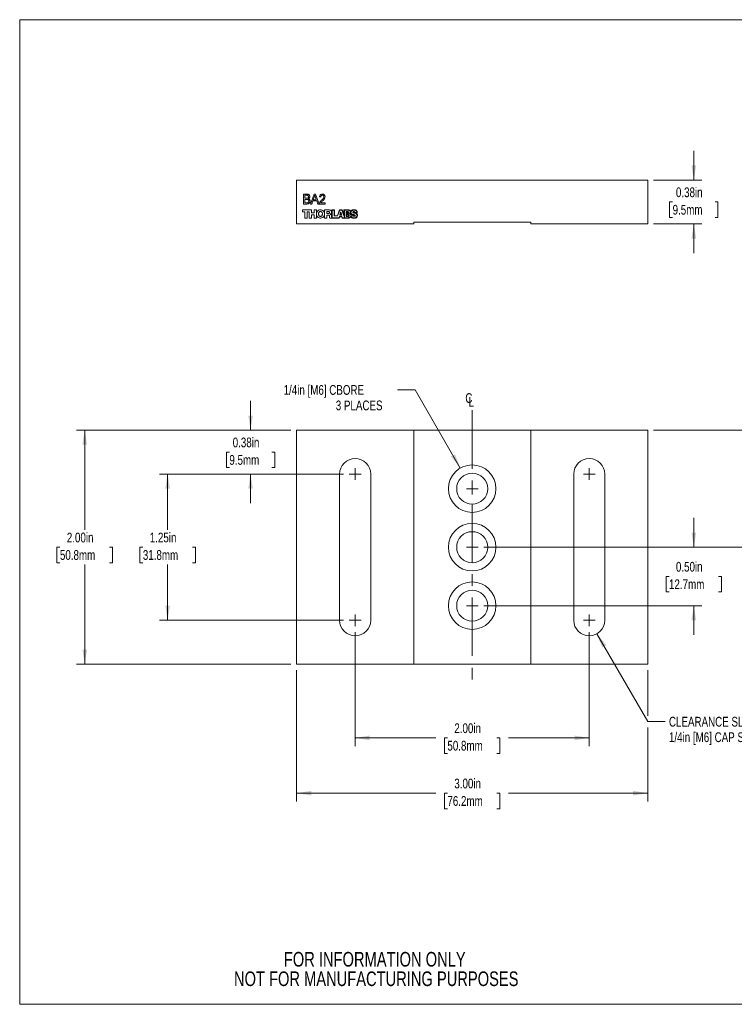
# Model space of a CAD drawing. Header units: inches. Extents: x 0.1 to 10.9, y 0 to 8.5.
# Tile 1 of 6: x 0.1 to 6.2, y 0 to 8.5. Entities that reach past the tile are written whole.
import ezdxf

# ---------------------------------------------------------------- set-up
doc = ezdxf.new("R2010")
doc.units = ezdxf.units.IN
doc.header["$MEASUREMENT"] = 0
doc.linetypes.add('CENTERX2', pattern=[0.8, 0.5, -0.1, 0.1, -0.1])
doc.styles.add('SLDTEXTSTYLE0', font='TXT', dxfattribs={"width": 0.75})
doc.dimstyles.new('SLDDIMSTYLE0', dxfattribs={"dimtxt": 0.083333, "dimasz": 0.125, "dimexe": 0, "dimexo": 0.0625, "dimgap": 0.020833, "dimtad": 0, "dimtih": 1, "dimtoh": 1, "dimrnd": 1e-09, "dimzin": 12, "dimdsep": 46, "dimtxsty": 'SLDTEXTSTYLE0', "dimsah": 1, "dimcen": 0.09, "dimadec": 0, "dimazin": 3, "dimtfac": 1, "dimtofl": 0, "dimtmove": 0, "dimatfit": 3, "dimfxl": 1, "dimfrac": 2, "dimtolj": 1, "dimtzin": 12, "dimarcsym": 0})
doc.dimstyles.new('SLDDIMSTYLE1', dxfattribs={"dimtxt": 0.083333, "dimasz": 0.125, "dimexe": 0, "dimexo": 0.0625, "dimgap": 0.020833, "dimtad": 0, "dimtih": 1, "dimtoh": 1, "dimrnd": 1e-09, "dimzin": 4, "dimdsep": 46, "dimtxsty": 'SLDTEXTSTYLE0', "dimsah": 1, "dimcen": 0.09, "dimadec": 0, "dimazin": 1, "dimtfac": 1, "dimtofl": 0, "dimtmove": 0, "dimatfit": 3, "dimfxl": 1, "dimfrac": 2, "dimtolj": 1, "dimtzin": 12, "dimarcsym": 0})
doc.dimstyles.new('SLDDIMSTYLE2', dxfattribs={"dimtxt": 0.083333, "dimasz": 0.125, "dimexe": 0, "dimexo": 0.0625, "dimgap": 0.020833, "dimtad": 0, "dimtih": 1, "dimtoh": 1, "dimrnd": 1e-09, "dimdsep": 46, "dimtxsty": 'SLDTEXTSTYLE0', "dimsah": 1, "dimcen": 0.09, "dimadec": 0, "dimazin": 2, "dimtfac": 1, "dimtmove": 0, "dimatfit": 0, "dimfxl": 1, "dimfrac": 2, "dimtolj": 1, "dimtzin": 12, "dimarcsym": 0})
doc.dimstyles.new('SLDDIMSTYLE3', dxfattribs={"dimtxt": 0.083333, "dimasz": 0.125, "dimexe": 0, "dimexo": 0.0625, "dimgap": 0.020833, "dimtad": 0, "dimtih": 1, "dimtoh": 1, "dimrnd": 1e-09, "dimzin": 0, "dimdsep": 46, "dimtxsty": 'SLDTEXTSTYLE0', "dimsah": 1, "dimcen": 0.09, "dimadec": 0, "dimazin": 0, "dimtfac": 1, "dimtmove": 0, "dimatfit": 0, "dimfxl": 1, "dimfrac": 2, "dimtolj": 1, "dimtzin": 12, "dimarcsym": 0})
doc.dimstyles.new('SLDDIMSTYLE4', dxfattribs={"dimtxt": 0.083333, "dimasz": 0.125, "dimexe": 0, "dimexo": 0.0625, "dimgap": 0.020833, "dimtad": 0, "dimtih": 1, "dimtoh": 1, "dimrnd": 1e-09, "dimzin": 12, "dimdsep": 46, "dimtxsty": 'SLDTEXTSTYLE0', "dimsah": 1, "dimcen": 0, "dimadec": 0, "dimazin": 3, "dimtfac": 1, "dimtofl": 0, "dimtmove": 0, "dimatfit": 3, "dimfxl": 1, "dimfrac": 2, "dimtolj": 1, "dimtzin": 12, "dimarcsym": 0})
doc.dimstyles.new('SLDDIMSTYLE5', dxfattribs={"dimtxt": 0.083333, "dimasz": 0.125, "dimexe": 0, "dimexo": 0.0625, "dimgap": 0.020833, "dimtad": 0, "dimtih": 1, "dimtoh": 1, "dimrnd": 1e-09, "dimzin": 12, "dimdsep": 46, "dimtxsty": 'SLDTEXTSTYLE0', "dimsah": 1, "dimcen": 0, "dimadec": 0, "dimazin": 3, "dimtfac": 1, "dimtofl": 0, "dimtmove": 0, "dimatfit": 3, "dimfxl": 1, "dimfrac": 2, "dimtolj": 1, "dimtzin": 12, "dimarcsym": 0})

# ---------------------------------------------------------------- blocks, each defined once
blk = doc.blocks.new('_D')
at = {"color": 7, "linetype": 'Continuous', "lineweight": 0}
for p, q in [((2.8287, 4.5674), (1.2563, 4.5674)), ((1.3263, 4.5674), (1.3263, 4.0917)), ((1.1144, 3.9424), (1.0891, 3.9424)), ((1.0891, 3.9424), (1.0891, 3.81)), ((1.5382, 3.9424), (1.5636, 3.9424)), ((1.5636, 3.9424), (1.5636, 3.81)), ((1.0891, 3.81), (1.1144, 3.81)), ((1.3263, 3.3174), (1.3263, 3.7931)), ((1.5636, 3.81), (1.5382, 3.81)), ((2.8287, 3.3174), (1.2563, 3.3174))]:
    blk.add_line(p, q, dxfattribs=at)
at = {"color": 7, "linetype": 'Continuous', "lineweight": 18}
for points in [[(1.3263, 4.5674), (1.3063, 4.4424), (1.3463, 4.4424)], [(1.3263, 3.3174), (1.3463, 3.4424), (1.3063, 3.4424)]]:
    blk.add_solid(points, dxfattribs=at)
at = {"color": 7, "linetype": 'Continuous', "lineweight": 18, "char_height": 0.08333, "attachment_point": 1, "style": 'SLDTEXTSTYLE0'}
for s, insert in [('1.25in', (1.1736, 4.0667)), ('31.8mm', (1.1144, 3.9174))]:
    blk.add_mtext(s, dxfattribs=dict(at, insert=insert))
blk = doc.blocks.new('_D_1')
at = {"color": 7, "linetype": 'Continuous', "lineweight": 0}
for p, q in [((2.3787, 4.9424), (0.5477, 4.9424)), ((0.6177, 4.9424), (0.6177, 4.0917)), ((0.4058, 3.9424), (0.3804, 3.9424)), ((0.3804, 3.9424), (0.3804, 3.81)), ((0.8295, 3.9424), (0.8549, 3.9424)), ((0.8549, 3.9424), (0.8549, 3.81)), ((0.3804, 3.81), (0.4058, 3.81)), ((0.6177, 2.9424), (0.6177, 3.7931)), ((0.8549, 3.81), (0.8295, 3.81)), ((2.3787, 2.9424), (0.5477, 2.9424))]:
    blk.add_line(p, q, dxfattribs=at)
at = {"color": 7, "linetype": 'Continuous', "lineweight": 18}
for points in [[(0.6177, 4.9424), (0.5977, 4.8174), (0.6377, 4.8174)], [(0.6177, 2.9424), (0.6377, 3.0674), (0.5977, 3.0674)]]:
    blk.add_solid(points, dxfattribs=at)
at = {"color": 7, "linetype": 'Continuous', "lineweight": 18, "char_height": 0.08333, "attachment_point": 1, "style": 'SLDTEXTSTYLE0'}
for s, insert in [('2.00in', (0.465, 4.0667)), ('50.8mm', (0.4058, 3.9174))]:
    blk.add_mtext(s, dxfattribs=dict(at, insert=insert))
blk = doc.blocks.new('_D_2')
at = {"color": 7, "linetype": 'Continuous', "lineweight": 0}
for p, q in [((2.035, 4.9424), (2.035, 5.1924)), ((2.3787, 4.9424), (1.965, 4.9424)), ((1.8539, 4.7549), (1.8285, 4.7549)), ((1.8285, 4.7549), (1.8285, 4.6225)), ((2.2161, 4.7549), (2.2414, 4.7549)), ((2.2414, 4.7549), (2.2414, 4.6225)), ((1.8285, 4.6225), (1.8539, 4.6225)), ((2.8287, 4.5674), (1.965, 4.5674)), ((2.035, 4.5674), (2.035, 4.3174)), ((2.2414, 4.6225), (2.2161, 4.6225))]:
    blk.add_line(p, q, dxfattribs=at)
at = {"color": 7, "linetype": 'Continuous', "lineweight": 18}
for points in [[(2.035, 4.9424), (2.055, 5.0674), (2.015, 5.0674)], [(2.035, 4.5674), (2.015, 4.4424), (2.055, 4.4424)]]:
    blk.add_solid(points, dxfattribs=at)
at = {"color": 7, "linetype": 'Continuous', "lineweight": 18, "char_height": 0.08333, "attachment_point": 1, "style": 'SLDTEXTSTYLE0'}
for s, insert in [('0.38in', (1.8823, 4.8792)), ('9.5mm', (1.8539, 4.7299))]:
    blk.add_mtext(s, dxfattribs=dict(at, insert=insert))
blk = doc.blocks.new('_D_3')
at = {"color": 7, "linetype": 'Continuous', "lineweight": 0}
for p, q in [((5.4787, 4.9424), (6.601, 4.9424)), ((6.531, 4.9424), (6.531, 4.6069)), ((6.3192, 4.4576), (6.2938, 4.4576)), ((6.2938, 4.4576), (6.2938, 4.3252)), ((6.7429, 4.4576), (6.7683, 4.4576)), ((6.7683, 4.4576), (6.7683, 4.3252)), ((6.2938, 4.3252), (6.3192, 4.3252)), ((6.531, 3.9424), (6.531, 4.3083)), ((6.7683, 4.3252), (6.7429, 4.3252)), ((4.0287, 3.9424), (6.601, 3.9424))]:
    blk.add_line(p, q, dxfattribs=at)
at = {"color": 7, "linetype": 'Continuous', "lineweight": 18}
for points in [[(6.531, 4.9424), (6.511, 4.8174), (6.551, 4.8174)], [(6.531, 3.9424), (6.551, 4.0674), (6.511, 4.0674)]]:
    blk.add_solid(points, dxfattribs=at)
at = {"color": 7, "linetype": 'Continuous', "lineweight": 18, "char_height": 0.08333, "attachment_point": 1, "style": 'SLDTEXTSTYLE0'}
for s, insert in [('1.00in', (6.3783, 4.5819)), ('25.4mm', (6.3192, 4.4326))]:
    blk.add_mtext(s, dxfattribs=dict(at, insert=insert))
blk = doc.blocks.new('_D_4')
at = {"color": 7, "linetype": 'Continuous', "lineweight": 0}
for p, q in [((5.8224, 3.9424), (5.8224, 4.1924)), ((4.0287, 3.9424), (5.8924, 3.9424)), ((5.6105, 3.6924), (5.5852, 3.6924)), ((5.5852, 3.6924), (5.5852, 3.56)), ((6.0343, 3.6924), (6.0596, 3.6924)), ((6.0596, 3.6924), (6.0596, 3.56)), ((5.5852, 3.56), (5.6105, 3.56)), ((6.0596, 3.56), (6.0343, 3.56)), ((4.0287, 3.4424), (5.8924, 3.4424)), ((5.8224, 3.4424), (5.8224, 3.1924))]:
    blk.add_line(p, q, dxfattribs=at)
at = {"color": 7, "linetype": 'Continuous', "lineweight": 18}
for points in [[(5.8224, 3.9424), (5.8424, 4.0674), (5.8024, 4.0674)], [(5.8224, 3.4424), (5.8024, 3.3174), (5.8424, 3.3174)]]:
    blk.add_solid(points, dxfattribs=at)
at = {"color": 7, "linetype": 'Continuous', "lineweight": 18, "char_height": 0.08333, "attachment_point": 1, "style": 'SLDTEXTSTYLE0'}
for s, insert in [('0.50in', (5.6697, 3.8167)), ('12.7mm', (5.6105, 3.6674))]:
    blk.add_mtext(s, dxfattribs=dict(at, insert=insert))
blk = doc.blocks.new('_D_5')
at = {"color": 7, "linetype": 'Continuous', "lineweight": 0}
for p, q in [((2.9287, 3.2174), (2.9287, 2.2425)), ((4.9287, 3.2174), (4.9287, 2.2425)), ((2.9287, 2.3125), (3.6185, 2.3125)), ((3.7168, 2.3125), (3.6915, 2.3125)), ((3.6915, 2.3125), (3.6915, 2.1801)), ((4.1406, 2.3125), (4.1659, 2.3125)), ((4.1659, 2.3125), (4.1659, 2.1801)), ((4.9287, 2.3125), (4.2389, 2.3125)), ((3.6915, 2.1801), (3.7168, 2.1801)), ((4.1659, 2.1801), (4.1406, 2.1801))]:
    blk.add_line(p, q, dxfattribs=at)
at = {"color": 7, "linetype": 'Continuous', "lineweight": 18}
for points in [[(2.9287, 2.3125), (3.0537, 2.2925), (3.0537, 2.3325)], [(4.9287, 2.3125), (4.8037, 2.3325), (4.8037, 2.2925)]]:
    blk.add_solid(points, dxfattribs=at)
at = {"color": 7, "linetype": 'Continuous', "lineweight": 18, "char_height": 0.08333, "attachment_point": 1, "style": 'SLDTEXTSTYLE0'}
for s, insert in [('2.00in', (3.776, 2.4368)), ('50.8mm', (3.7168, 2.2875))]:
    blk.add_mtext(s, dxfattribs=dict(at, insert=insert))
blk = doc.blocks.new('_D_6')
at = {"color": 7, "linetype": 'Continuous', "lineweight": 0}
for p, q in [((2.4287, 2.8924), (2.4287, 1.77)), ((5.4287, 2.8924), (5.4287, 2.5014)), ((5.4287, 2.4014), (5.4287, 1.77)), ((2.4287, 1.84), (3.6185, 1.84)), ((3.7168, 1.84), (3.6915, 1.84)), ((3.6915, 1.84), (3.6915, 1.7076)), ((4.1406, 1.84), (4.1659, 1.84)), ((4.1659, 1.84), (4.1659, 1.7076)), ((5.4287, 1.84), (4.2389, 1.84)), ((3.6915, 1.7076), (3.7168, 1.7076)), ((4.1659, 1.7076), (4.1406, 1.7076))]:
    blk.add_line(p, q, dxfattribs=at)
at = {"color": 7, "linetype": 'Continuous', "lineweight": 18}
for points in [[(2.4287, 1.84), (2.5537, 1.82), (2.5537, 1.86)], [(5.4287, 1.84), (5.3037, 1.86), (5.3037, 1.82)]]:
    blk.add_solid(points, dxfattribs=at)
at = {"color": 7, "linetype": 'Continuous', "lineweight": 18, "char_height": 0.08333, "attachment_point": 1, "style": 'SLDTEXTSTYLE0'}
for s, insert in [('3.00in', (3.776, 1.9644)), ('76.2mm', (3.7168, 1.8151))]:
    blk.add_mtext(s, dxfattribs=dict(at, insert=insert))
blk = doc.blocks.new('_D_7')
at = {"color": 7, "linetype": 'Continuous', "lineweight": 0}
for p, q in [((4.9949, 3.2027), (5.4287, 2.4513)), ((5.4287, 2.4513), (5.5787, 2.4513))]:
    blk.add_line(p, q, dxfattribs=at)
at = {"color": 7, "linetype": 'Continuous', "lineweight": 18}
blk.add_solid([(4.9949, 3.2027), (5.0401, 3.0844), (5.0748, 3.1044)], dxfattribs=at)
at = {"color": 7, "linetype": 'Continuous', "lineweight": 18, "char_height": 0.083333, "attachment_point": 1, "style": 'SLDTEXTSTYLE0'}
for s, insert in [('CLEARANCE SLOT FOR', (5.61, 2.4925)), ('1/4in [M6] CAP SCREW', (5.61, 2.36))]:
    blk.add_mtext(s, dxfattribs=dict(at, insert=insert))
blk = doc.blocks.new('_D_8')
at = {"color": 7, "linetype": 'Continuous', "lineweight": 0}
for p, q in [((3.4412, 5.2868), (3.2912, 5.2868)), ((3.8272, 4.6182), (3.4412, 5.2868))]:
    blk.add_line(p, q, dxfattribs=at)
at = {"color": 7, "linetype": 'Continuous', "lineweight": 18}
blk.add_solid([(3.8272, 4.6182), (3.782, 4.7365), (3.7474, 4.7165)], dxfattribs=at)
at = {"color": 7, "linetype": 'Continuous', "lineweight": 18, "attachment_point": 1, "style": 'SLDTEXTSTYLE0'}
for s, insert, char_height in [('1/4in [M6] CBORE', (2.3173, 5.328), 0.083333), ('3 PLACES', (2.763, 5.1956), 0.08333)]:
    blk.add_mtext(s, dxfattribs=dict(at, insert=insert, char_height=char_height))
blk = doc.blocks.new('SW_SYMBOL_MOD_CL')
at = {"color": 0, "linetype": 'Continuous', "lineweight": 0, "char_height": 30.8, "attachment_point": 5, "style": 'SLDTEXTSTYLE0'}
for s, insert in [('C', (15.7, 23.6)), ('L', (23.6, 11.8))]:
    blk.add_mtext(s, dxfattribs=dict(at, insert=insert))
blk = doc.blocks.new('SW_CENTERMARKSYMBOL_0')
at = {"color": 0, "linetype": 'Continuous', "lineweight": 18}
for q in [(-0.05, 0), (0, 0.05), (0, -0.05), (0.05, 0)]:
    blk.add_line((0, 0), q, dxfattribs=at)
blk = doc.blocks.new('SW_CENTERMARKSYMBOL_1')
at = {"color": 0, "linetype": 'Continuous', "lineweight": 18}
for q in [(-0.05, 0), (0, 0.05), (0, -0.05), (0.05, 0)]:
    blk.add_line((0, 0), q, dxfattribs=at)
blk = doc.blocks.new('SW_CENTERMARKSYMBOL_2')
at = {"color": 0, "linetype": 'Continuous', "lineweight": 18}
for q in [(-0.05, 0), (0, 0.05), (0, -0.05), (0.05, 0)]:
    blk.add_line((0, 0), q, dxfattribs=at)
blk = doc.blocks.new('SW_CENTERMARKSYMBOL_3')
at = {"color": 0, "linetype": 'Continuous', "lineweight": 18}
for q in [(-0.05, 0), (0, 0.05), (0, -0.05), (0.05, 0)]:
    blk.add_line((0, 0), q, dxfattribs=at)
blk = doc.blocks.new('SW_CENTERMARKSYMBOL_4')
at = {"color": 0, "linetype": 'Continuous', "lineweight": 18}
for q in [(-0.05, 0), (0, 0.05), (0, -0.05), (0.05, 0)]:
    blk.add_line((0, 0), q, dxfattribs=at)
blk = doc.blocks.new('SW_CENTERMARKSYMBOL_5')
at = {"color": 0, "linetype": 'Continuous', "lineweight": 18}
for q in [(-0.05, 0), (0, 0.05), (0, -0.05), (0.05, 0)]:
    blk.add_line((0, 0), q, dxfattribs=at)
blk = doc.blocks.new('SW_CENTERMARKSYMBOL_6')
at = {"color": 0, "linetype": 'Continuous', "lineweight": 18}
for q in [(-0.05, 0), (0, 0.05), (0, -0.05), (0.05, 0)]:
    blk.add_line((0, 0), q, dxfattribs=at)
blk = doc.blocks.new('_D_9')
at = {"color": 7, "linetype": 'Continuous', "lineweight": 0}
for p, q in [((5.8224, 7.0803), (5.8224, 7.3303)), ((5.4787, 7.0803), (5.8924, 7.0803)), ((5.6413, 6.8928), (5.6159, 6.8928)), ((5.6159, 6.8928), (5.6159, 6.7604)), ((6.0035, 6.8928), (6.0288, 6.8928)), ((6.0288, 6.8928), (6.0288, 6.7604)), ((5.6159, 6.7604), (5.6413, 6.7604)), ((6.0288, 6.7604), (6.0035, 6.7604)), ((5.4787, 6.7053), (5.8924, 6.7053)), ((5.8224, 6.7053), (5.8224, 6.4553))]:
    blk.add_line(p, q, dxfattribs=at)
at = {"color": 7, "linetype": 'Continuous', "lineweight": 18}
for points in [[(5.8224, 7.0803), (5.8424, 7.2053), (5.8024, 7.2053)], [(5.8224, 6.7053), (5.8024, 6.5803), (5.8424, 6.5803)]]:
    blk.add_solid(points, dxfattribs=at)
at = {"color": 7, "linetype": 'Continuous', "lineweight": 18, "char_height": 0.08333, "attachment_point": 1, "style": 'SLDTEXTSTYLE0'}
for s, insert in [('0.38in', (5.6697, 7.0171)), ('9.5mm', (5.6413, 6.8678))]:
    blk.add_mtext(s, dxfattribs=dict(at, insert=insert))

msp = doc.modelspace()

# ---------------------------------------------------------------- linework, layer by layer
at = {"color": 7, "linetype": 'Continuous', "lineweight": 18}
for p, q in [((0.0622, 8.4506), (10.9445, 8.4506)), ((0.0622, 8.4506), (0.0622, 0.0356)), ((2.4287, 7.0803), (2.4287, 6.7053)), ((5.4287, 7.0803), (2.4287, 7.0803)), ((5.4287, 6.7053), (5.4287, 7.0803)), ((2.4874, 6.9603), (2.5158, 6.9603)), ((2.4874, 6.8753), (2.4874, 6.9603)), ((2.4983, 6.9505), (2.4983, 6.9243)), ((2.5125, 6.9505), (2.4983, 6.9505)), ((2.4983, 6.9243), (2.5137, 6.9243)), ((2.4983, 6.9145), (2.4983, 6.8851)), ((2.5147, 6.9145), (2.4983, 6.9145)), ((2.5477, 6.8753), (2.5777, 6.9603)), ((2.5679, 6.9014), (2.5593, 6.8753)), ((2.5998, 6.9014), (2.5679, 6.9014)), ((2.5787, 6.9348), (2.5711, 6.9112)), ((2.5711, 6.9112), (2.5966, 6.9112)), ((2.5777, 6.9603), (2.59, 6.9603)), ((2.5966, 6.9112), (2.5894, 6.9334)), ((2.59, 6.9603), (2.62, 6.8753)), ((2.6084, 6.8753), (2.5998, 6.9014)), ((2.6345, 6.9352), (2.6247, 6.9363)), ((2.4787, 6.8253), (2.5553, 6.8253)), ((2.4787, 6.8096), (2.4787, 6.8253)), ((2.516, 6.8753), (2.4874, 6.8753)), ((2.4983, 6.8851), (2.5162, 6.8851)), ((2.5593, 6.8753), (2.5477, 6.8753)), ((2.5553, 6.8253), (2.5553, 6.7998)), ((2.5794, 6.7998), (2.5794, 6.8253)), ((2.5794, 6.8253), (2.5977, 6.8253)), ((2.5977, 6.8253), (2.5977, 6.7553)), ((2.62, 6.8753), (2.6084, 6.8753)), ((2.6727, 6.8753), (2.6236, 6.8753)), ((2.6363, 6.8862), (2.6727, 6.8862)), ((2.667, 6.8253), (2.7028, 6.8253)), ((2.667, 6.7553), (2.667, 6.8253)), ((2.6727, 6.8862), (2.6727, 6.8753)), ((2.7285, 6.8253), (2.7284, 6.7585)), ((2.7523, 6.8252), (2.7285, 6.8253)), ((2.7322, 6.7586), (2.7322, 6.8218)), ((2.7322, 6.8218), (2.7486, 6.8218)), ((2.7486, 6.8218), (2.7486, 6.7729)), ((2.7523, 6.7754), (2.7523, 6.8252)), ((2.7954, 6.8252), (2.7765, 6.7754)), ((2.7789, 6.7729), (2.7973, 6.8218)), ((2.817, 6.8252), (2.7954, 6.8252)), ((2.7973, 6.8218), (2.8141, 6.8218)), ((2.8141, 6.8218), (2.8364, 6.7629)), ((2.8331, 6.7816), (2.817, 6.8252)), ((2.864, 6.8252), (2.8331, 6.8252)), ((2.8331, 6.8252), (2.8331, 6.7816)), ((2.8364, 6.7629), (2.8364, 6.8218)), ((2.8364, 6.8218), (2.866, 6.8218)), ((2.4996, 6.8096), (2.4787, 6.8096)), ((2.4996, 6.7553), (2.4996, 6.8096)), ((2.5179, 6.7553), (2.4996, 6.7553)), ((2.518, 6.8096), (2.5179, 6.7553)), ((2.5369, 6.8096), (2.518, 6.8096)), ((2.5369, 6.7553), (2.5369, 6.8096)), ((2.5552, 6.7553), (2.5369, 6.7553)), ((2.5553, 6.7841), (2.5552, 6.7553)), ((2.5553, 6.7998), (2.5794, 6.7998)), ((2.5794, 6.7841), (2.5553, 6.7841)), ((2.5794, 6.7553), (2.5794, 6.7841)), ((2.5977, 6.7553), (2.5794, 6.7553)), ((2.6853, 6.7553), (2.667, 6.7553)), ((2.6998, 6.8107), (2.6853, 6.8107)), ((2.6853, 6.8107), (2.6853, 6.7949)), ((2.6853, 6.7949), (2.7006, 6.7949)), ((2.6853, 6.7808), (2.6853, 6.7553)), ((2.6991, 6.7807), (2.6853, 6.7808)), ((2.793, 6.7552), (2.7114, 6.7553)), ((2.7164, 6.788), (2.7164, 6.7878)), ((2.7906, 6.7586), (2.7322, 6.7586)), ((2.7486, 6.7729), (2.7789, 6.7729)), ((2.7765, 6.7754), (2.7523, 6.7754)), ((2.7954, 6.7693), (2.7906, 6.7586)), ((2.793, 6.7552), (2.7972, 6.7656)), ((2.8158, 6.7693), (2.7954, 6.7693)), ((2.8046, 6.8051), (2.7963, 6.7798)), ((2.8151, 6.7798), (2.7963, 6.7798)), ((2.7972, 6.7656), (2.8141, 6.7656)), ((2.8057, 6.7985), (2.8007, 6.7832)), ((2.8007, 6.7832), (2.8104, 6.7832)), ((2.8046, 6.8051), (2.8071, 6.8051)), ((2.8104, 6.7832), (2.8057, 6.7985)), ((2.8071, 6.8051), (2.8151, 6.7798)), ((2.8141, 6.7656), (2.8181, 6.7552)), ((2.8206, 6.7585), (2.8158, 6.7693)), ((2.8181, 6.7552), (2.8704, 6.7552)), ((2.8668, 6.7585), (2.8206, 6.7585)), ((2.8514, 6.8099), (2.8661, 6.8099)), ((2.8514, 6.7946), (2.8514, 6.8099)), ((2.8661, 6.7946), (2.8514, 6.7946)), ((2.8514, 6.7872), (2.8677, 6.7872)), ((2.8514, 6.7872), (2.8514, 6.7696)), ((2.8677, 6.7696), (2.8514, 6.7696)), ((2.8545, 6.784), (2.8545, 6.7726)), ((2.8668, 6.784), (2.8545, 6.784)), ((2.8545, 6.7726), (2.8668, 6.7726)), ((2.8649, 6.8065), (2.8546, 6.8065)), ((2.8546, 6.8065), (2.8546, 6.7977)), ((2.8546, 6.7977), (2.8649, 6.7977)), ((2.8913, 6.7799), (2.9071, 6.7799)), ((2.9094, 6.7829), (2.8935, 6.7829)), ((2.9436, 6.8028), (2.9271, 6.8028)), ((2.9278, 6.7993), (2.9471, 6.7994)), ((2.4287, 6.7053), (3.4287, 6.7053)), ((3.4287, 6.7203), (4.4287, 6.7203)), ((3.4287, 6.7053), (3.4287, 6.7203)), ((4.4287, 6.7203), (4.4287, 6.7053)), ((4.4287, 6.7053), (5.4287, 6.7053)), ((2.4287, 4.9424), (3.4287, 4.9424)), ((2.4287, 4.9424), (2.4287, 2.9424)), ((3.4287, 4.9424), (3.4287, 2.9424)), ((3.4287, 4.9424), (4.4287, 4.9424)), ((4.4287, 4.9424), (4.4287, 2.9424)), ((4.4287, 4.9424), (5.4287, 4.9424)), ((5.4287, 4.9424), (5.4287, 2.9424)), ((2.7962, 3.3174), (2.7962, 4.5674)), ((3.0612, 3.3174), (3.0612, 4.5674)), ((4.7962, 3.3174), (4.7962, 4.5674)), ((5.0612, 3.3174), (5.0612, 4.5674)), ((2.4287, 2.9424), (3.4287, 2.9424)), ((3.4287, 2.9424), (4.4287, 2.9424)), ((4.4287, 2.9424), (5.4287, 2.9424)), ((10.9445, 0.0356), (0.0622, 0.0356))]:
    msp.add_line(p, q, dxfattribs=at)
at = {"color": 7, "linetype": 'CENTERX2', "lineweight": 18}
msp.add_line((3.9287, 5.1124), (3.9287, 2.7724), dxfattribs=at)
at = {"color": 7, "linetype": 'Continuous', "lineweight": 18}
for centre, radius in [((3.9287, 4.4424), 0.203), ((3.9287, 4.4424), 0.1325), ((3.9287, 3.9424), 0.203), ((3.9287, 3.9424), 0.1325), ((3.9287, 3.4424), 0.203), ((3.9287, 3.4424), 0.1325)]:
    msp.add_circle(centre, radius, dxfattribs=at)
for centre, start, end in [((2.9287, 4.5674), 0, 180), ((4.9287, 4.5674), 0, 180), ((2.9287, 3.3174), 180, 0), ((4.9287, 3.3174), 180, 0)]:
    msp.add_arc(centre, 0.1325, start, end, dxfattribs=at)
for points, knots in [([(2.5299, 6.9372), (2.5298, 6.9388), (2.5296, 6.942), (2.5276, 6.9464), (2.5235, 6.9497), (2.5181, 6.9504), (2.5144, 6.9504), (2.5125, 6.9505)], [0, 0, 0, 0, 0.187011, 0.373632, 0.558992, 0.779126, 1, 1, 1, 1]), ([(2.5137, 6.9243), (2.5154, 6.9243), (2.5184, 6.9243), (2.5214, 6.925), (2.5227, 6.9253)], [0, 0, 0, 0, 0.560403, 1, 1, 1, 1]), ([(2.5332, 6.8998), (2.5331, 6.9015), (2.5328, 6.9049), (2.5304, 6.9094), (2.5263, 6.9131), (2.5207, 6.9144), (2.5167, 6.9145), (2.5147, 6.9145)], [0, 0, 0, 0, 0.186825, 0.373374, 0.559508, 0.779289, 1, 1, 1, 1]), ([(2.5158, 6.9603), (2.5181, 6.9602), (2.5228, 6.9601), (2.5297, 6.9581), (2.5358, 6.9535), (2.5399, 6.9465), (2.5405, 6.941), (2.5408, 6.9382)], [0, 0, 0, 0, 0.1872251, 0.3739979, 0.5604278, 0.7802088, 1, 1, 1, 1]), ([(2.5227, 6.9253), (2.5239, 6.9259), (2.5265, 6.9271), (2.5294, 6.9314), (2.5297, 6.935), (2.5299, 6.9372)], [0, 0, 0, 0, 0.280189, 0.560236, 1, 1, 1, 1]), ([(2.5408, 6.9382), (2.5406, 6.9361), (2.5402, 6.9319), (2.5374, 6.9265), (2.5336, 6.9225), (2.5307, 6.9208), (2.5292, 6.92)], [0, 0, 0, 0, 0.279758, 0.559559, 0.779714, 1, 1, 1, 1]), ([(2.5292, 6.92), (2.5316, 6.919), (2.5363, 6.9171), (2.5411, 6.9117), (2.5437, 6.9056), (2.5439, 6.9016), (2.5441, 6.8996)], [0, 0, 0, 0, 0.279952, 0.559445, 0.779562, 1, 1, 1, 1]), ([(2.5838, 6.9505), (2.5829, 6.9476), (2.5812, 6.9423), (2.5795, 6.9371), (2.5787, 6.9348)], [0, 0, 0, 0, 0.56, 1, 1, 1, 1]), ([(2.5894, 6.9334), (2.5884, 6.9366), (2.5865, 6.9423), (2.5847, 6.948), (2.5838, 6.9505)], [0, 0, 0, 0, 0.56, 1, 1, 1, 1]), ([(2.6246, 6.8828), (2.6255, 6.8855), (2.6274, 6.8908), (2.6331, 6.8992), (2.6383, 6.9041), (2.6415, 6.9071)], [0, 0, 0, 0, 0.279898, 0.559891, 1, 1, 1, 1]), ([(2.6247, 6.9363), (2.625, 6.9387), (2.6256, 6.9433), (2.6282, 6.95), (2.6331, 6.9559), (2.6403, 6.9597), (2.6458, 6.9601), (2.6486, 6.9603)], [0, 0, 0, 0, 0.1871051, 0.3739903, 0.5605218, 0.779919, 1, 1, 1, 1]), ([(2.6484, 6.9505), (2.6462, 6.9503), (2.6418, 6.9498), (2.637, 6.9456), (2.6348, 6.9404), (2.6346, 6.9369), (2.6345, 6.9352)], [0, 0, 0, 0, 0.279693, 0.558543, 0.778998, 1, 1, 1, 1]), ([(2.6509, 6.9019), (2.6479, 6.8993), (2.6425, 6.8945), (2.6382, 6.8887), (2.6363, 6.8862)], [0, 0, 0, 0, 0.560664, 1, 1, 1, 1]), ([(2.6415, 6.9071), (2.644, 6.9095), (2.649, 6.9143), (2.6554, 6.9213), (2.6606, 6.9287), (2.6614, 6.9341), (2.6618, 6.9368)], [0, 0, 0, 0, 0.280546, 0.560998, 0.780923, 1, 1, 1, 1]), ([(2.6618, 6.9368), (2.6616, 6.9388), (2.6612, 6.9428), (2.6577, 6.9474), (2.6531, 6.9501), (2.65, 6.9504), (2.6484, 6.9505)], [0, 0, 0, 0, 0.279838, 0.559544, 0.779524, 1, 1, 1, 1]), ([(2.6486, 6.9603), (2.6509, 6.9601), (2.6555, 6.9599), (2.6619, 6.957), (2.6672, 6.9519), (2.671, 6.945), (2.6714, 6.9395), (2.6716, 6.9368)], [0, 0, 0, 0, 0.186937, 0.373515, 0.560124, 0.779893, 1, 1, 1, 1]), ([(2.6716, 6.9368), (2.6711, 6.9329), (2.6702, 6.9251), (2.6642, 6.9158), (2.6575, 6.9084), (2.6531, 6.9041), (2.6509, 6.9019)], [0, 0, 0, 0, 0.27907, 0.559001, 0.779465, 1, 1, 1, 1]), ([(2.5441, 6.8996), (2.5439, 6.897), (2.5434, 6.8917), (2.5401, 6.8844), (2.534, 6.8784), (2.5253, 6.8756), (2.5191, 6.8754), (2.516, 6.8753)], [0, 0, 0, 0, 0.186861, 0.373663, 0.559558, 0.779367, 1, 1, 1, 1]), ([(2.5162, 6.8851), (2.5174, 6.8851), (2.5196, 6.8851), (2.5217, 6.8854), (2.5226, 6.8855)], [0, 0, 0, 0, 0.560124, 1, 1, 1, 1]), ([(2.5226, 6.8855), (2.5244, 6.886), (2.5279, 6.887), (2.5313, 6.8911), (2.5329, 6.8955), (2.5331, 6.8984), (2.5332, 6.8998)], [0, 0, 0, 0, 0.279858, 0.558699, 0.779245, 1, 1, 1, 1]), ([(2.5978, 6.7903), (2.5981, 6.7938), (2.5987, 6.8007), (2.6027, 6.81), (2.6086, 6.8172), (2.6157, 6.8219), (2.6235, 6.8248), (2.6292, 6.8251), (2.6322, 6.8253)], [0, 0, 0, 0, 0.192412, 0.373468, 0.548892, 0.688904, 0.837046, 1, 1, 1, 1]), ([(2.6236, 6.8753), (2.6236, 6.8767), (2.6237, 6.8793), (2.6243, 6.8818), (2.6246, 6.8828)], [0, 0, 0, 0, 0.559866, 1, 1, 1, 1]), ([(2.6322, 6.8253), (2.636, 6.825), (2.6431, 6.8245), (2.6527, 6.8199), (2.6603, 6.8126), (2.6656, 6.8024), (2.6665, 6.7944), (2.6669, 6.7902)], [0, 0, 0, 0, 0.204471, 0.387871, 0.56351, 0.774416, 1, 1, 1, 1]), ([(2.7028, 6.8253), (2.7062, 6.825), (2.7128, 6.8246), (2.7204, 6.8208), (2.7248, 6.8159), (2.727, 6.8111), (2.7273, 6.8075), (2.7274, 6.8055)], [0, 0, 0, 0, 0.288451, 0.557374, 0.694678, 0.838281, 1, 1, 1, 1]), ([(2.8912, 6.8126), (2.8907, 6.8137), (2.8896, 6.8159), (2.8873, 6.8194), (2.8836, 6.8221), (2.8785, 6.8239), (2.872, 6.8251), (2.8669, 6.8252), (2.864, 6.8252)], [0, 0, 0, 0, 0.112989, 0.234904, 0.380536, 0.531043, 0.731914, 1, 1, 1, 1]), ([(2.866, 6.8218), (2.8687, 6.8217), (2.874, 6.8216), (2.8804, 6.8197), (2.8846, 6.8169), (2.887, 6.814), (2.8886, 6.8103), (2.8888, 6.8075), (2.8889, 6.806)], [0, 0, 0, 0, 0.259613, 0.504294, 0.619495, 0.734392, 0.857507, 1, 1, 1, 1]), ([(2.918, 6.8259), (2.9153, 6.8258), (2.9103, 6.8255), (2.9037, 6.8235), (2.8983, 6.8205), (2.894, 6.8169), (2.8921, 6.8139), (2.8912, 6.8126)], [0, 0, 0, 0, 0.257782, 0.474647, 0.660353, 0.846829, 1, 1, 1, 1]), ([(2.8925, 6.8039), (2.8926, 6.8056), (2.8928, 6.8086), (2.8952, 6.8141), (2.9008, 6.8192), (2.9092, 6.8225), (2.9152, 6.8229), (2.9183, 6.8231)], [0, 0, 0, 0, 0.134679, 0.257286, 0.494977, 0.745543, 1, 1, 1, 1]), ([(2.9471, 6.7994), (2.9471, 6.8015), (2.947, 6.8058), (2.9454, 6.8125), (2.942, 6.8179), (2.9374, 6.8217), (2.9322, 6.8241), (2.9256, 6.8256), (2.9207, 6.8258), (2.918, 6.8259)], [0, 0, 0, 0, 0.136964, 0.287336, 0.447788, 0.553573, 0.675424, 0.821486, 1, 1, 1, 1]), ([(2.9183, 6.8231), (2.9217, 6.8228), (2.9285, 6.8223), (2.9363, 6.8184), (2.9408, 6.8133), (2.9432, 6.8084), (2.9434, 6.8047), (2.9436, 6.8028)], [0, 0, 0, 0, 0.2871974, 0.5582395, 0.6967389, 0.8403549, 1, 1, 1, 1]), ([(2.6323, 6.7553), (2.6286, 6.7555), (2.6214, 6.7561), (2.6119, 6.7607), (2.6043, 6.768), (2.599, 6.7782), (2.5982, 6.7862), (2.5978, 6.7903)], [0, 0, 0, 0, 0.204508, 0.38796, 0.56363, 0.774512, 1, 1, 1, 1]), ([(2.6322, 6.8111), (2.6302, 6.8109), (2.6264, 6.8106), (2.6217, 6.8076), (2.6183, 6.8029), (2.6162, 6.797), (2.616, 6.7926), (2.6159, 6.7903)], [0, 0, 0, 0, 0.2008792, 0.3780217, 0.5535333, 0.7713596, 1, 1, 1, 1]), ([(2.6159, 6.7903), (2.6161, 6.7875), (2.6164, 6.7819), (2.6195, 6.7755), (2.6236, 6.7718), (2.6276, 6.7699), (2.6306, 6.7697), (2.6322, 6.7696)], [0, 0, 0, 0, 0.289123, 0.558793, 0.695872, 0.838864, 1, 1, 1, 1]), ([(2.6486, 6.7903), (2.6484, 6.7932), (2.648, 6.7987), (2.6449, 6.8052), (2.6409, 6.8089), (2.6369, 6.8108), (2.6338, 6.811), (2.6322, 6.8111)], [0, 0, 0, 0, 0.2891366, 0.5587901, 0.6958604, 0.8388526, 1, 1, 1, 1]), ([(2.6322, 6.7696), (2.6342, 6.7697), (2.638, 6.77), (2.6428, 6.7731), (2.6462, 6.7777), (2.6482, 6.7836), (2.6484, 6.7881), (2.6486, 6.7903)], [0, 0, 0, 0, 0.200891, 0.378037, 0.55355, 0.771375, 1, 1, 1, 1]), ([(2.6669, 6.7902), (2.6666, 6.7867), (2.6659, 6.7799), (2.6619, 6.7705), (2.656, 6.7634), (2.6489, 6.7586), (2.641, 6.7558), (2.6353, 6.7554), (2.6323, 6.7553)], [0, 0, 0, 0, 0.192324, 0.373339, 0.548773, 0.68882, 0.837007, 1, 1, 1, 1]), ([(2.7094, 6.7664), (2.7092, 6.7682), (2.709, 6.7715), (2.7078, 6.7755), (2.7061, 6.7782), (2.7043, 6.7796), (2.7019, 6.7806), (2.7001, 6.7807), (2.6991, 6.7807)], [0, 0, 0, 0, 0.263917, 0.506462, 0.619, 0.731592, 0.854415, 1, 1, 1, 1]), ([(2.7091, 6.8032), (2.709, 6.8041), (2.7089, 6.8057), (2.7076, 6.8079), (2.7057, 6.8095), (2.703, 6.8106), (2.7009, 6.8107), (2.6998, 6.8107)], [0, 0, 0, 0, 0.197029, 0.371432, 0.543408, 0.760308, 1, 1, 1, 1]), ([(2.7006, 6.7949), (2.7016, 6.795), (2.7033, 6.7951), (2.7057, 6.796), (2.7076, 6.7976), (2.7089, 6.8001), (2.709, 6.8021), (2.7091, 6.8032)], [0, 0, 0, 0, 0.211129, 0.392706, 0.559913, 0.763436, 1, 1, 1, 1]), ([(2.7114, 6.7553), (2.7111, 6.7562), (2.7102, 6.7583), (2.7098, 6.7615), (2.7096, 6.7643), (2.7094, 6.7658), (2.7094, 6.7664)], [0, 0, 0, 0, 0.264099, 0.593089, 0.832776, 1, 1, 1, 1]), ([(2.7274, 6.8055), (2.7272, 6.8035), (2.7269, 6.7994), (2.7244, 6.7941), (2.7208, 6.7902), (2.7179, 6.7887), (2.7164, 6.788)], [0, 0, 0, 0, 0.282913, 0.557634, 0.773566, 1, 1, 1, 1]), ([(2.7164, 6.7878), (2.7182, 6.787), (2.7219, 6.7855), (2.7255, 6.7791), (2.7262, 6.7741), (2.7266, 6.771)], [0, 0, 0, 0, 0.280107, 0.555764, 1, 1, 1, 1]), ([(2.7266, 6.771), (2.7267, 6.7702), (2.7269, 6.768), (2.7273, 6.7638), (2.728, 6.7606), (2.7284, 6.7585)], [0, 0, 0, 0, 0.2104415, 0.5080311, 1, 1, 1, 1]), ([(2.8703, 6.802), (2.8702, 6.8026), (2.8702, 6.8036), (2.8694, 6.805), (2.8682, 6.8059), (2.8666, 6.8064), (2.8655, 6.8065), (2.8649, 6.8065)], [0, 0, 0, 0, 0.210866, 0.389596, 0.561335, 0.77364, 1, 1, 1, 1]), ([(2.8649, 6.7977), (2.8656, 6.7977), (2.8669, 6.7978), (2.8686, 6.7986), (2.8696, 6.7997), (2.8702, 6.8008), (2.8702, 6.8016), (2.8703, 6.802)], [0, 0, 0, 0, 0.263178, 0.536223, 0.679634, 0.829867, 1, 1, 1, 1]), ([(2.8661, 6.8099), (2.8672, 6.8098), (2.8693, 6.8096), (2.8717, 6.8082), (2.8731, 6.8063), (2.8737, 6.8043), (2.8738, 6.8029), (2.8738, 6.8021)], [0, 0, 0, 0, 0.262638, 0.514536, 0.654613, 0.812515, 1, 1, 1, 1]), ([(2.8738, 6.8021), (2.8738, 6.8012), (2.8736, 6.7994), (2.8724, 6.7972), (2.8706, 6.7957), (2.8684, 6.7947), (2.8669, 6.7946), (2.8661, 6.7946)], [0, 0, 0, 0, 0.233634, 0.429534, 0.609083, 0.811503, 1, 1, 1, 1]), ([(2.8732, 6.7782), (2.8732, 6.779), (2.8731, 6.7803), (2.8722, 6.782), (2.8708, 6.7832), (2.8689, 6.7838), (2.8675, 6.7839), (2.8668, 6.784)], [0, 0, 0, 0, 0.219171, 0.402032, 0.573212, 0.780589, 1, 1, 1, 1]), ([(2.8668, 6.7726), (2.8676, 6.7727), (2.8693, 6.7728), (2.8712, 6.7738), (2.8725, 6.7752), (2.8731, 6.7766), (2.8732, 6.7777), (2.8732, 6.7782)], [0, 0, 0, 0, 0.255403, 0.523999, 0.668505, 0.822947, 1, 1, 1, 1]), ([(2.8911, 6.7748), (2.8907, 6.7727), (2.8898, 6.7688), (2.8862, 6.7641), (2.881, 6.7608), (2.8744, 6.7588), (2.8694, 6.7586), (2.8668, 6.7585)], [0, 0, 0, 0, 0.1924281, 0.3648977, 0.5376214, 0.7574484, 1, 1, 1, 1]), ([(2.8677, 6.7872), (2.8689, 6.7871), (2.8713, 6.787), (2.874, 6.7853), (2.8755, 6.7831), (2.8762, 6.7809), (2.8763, 6.7792), (2.8763, 6.7784)], [0, 0, 0, 0, 0.258004, 0.507896, 0.648867, 0.809076, 1, 1, 1, 1]), ([(2.8763, 6.7784), (2.8762, 6.7773), (2.8761, 6.7752), (2.8747, 6.7727), (2.8727, 6.7709), (2.8703, 6.7698), (2.8686, 6.7697), (2.8677, 6.7696)], [0, 0, 0, 0, 0.237889, 0.435826, 0.615004, 0.814865, 1, 1, 1, 1]), ([(2.8704, 6.7552), (2.873, 6.7555), (2.8779, 6.7559), (2.8841, 6.7586), (2.8887, 6.762), (2.8903, 6.7649), (2.8911, 6.7663)], [0, 0, 0, 0, 0.310425, 0.600069, 0.808012, 1, 1, 1, 1]), ([(2.8889, 6.806), (2.8887, 6.8045), (2.8884, 6.8015), (2.8857, 6.7967), (2.8825, 6.7946), (2.8805, 6.7933)], [0, 0, 0, 0, 0.284663, 0.559152, 1, 1, 1, 1]), ([(2.8805, 6.7933), (2.8822, 6.7926), (2.8853, 6.7914), (2.8887, 6.7879), (2.8907, 6.784), (2.8911, 6.7813), (2.8913, 6.7799)], [0, 0, 0, 0, 0.285153, 0.557728, 0.774206, 1, 1, 1, 1]), ([(2.8867, 6.7935), (2.8876, 6.7944), (2.8893, 6.796), (2.8902, 6.7982), (2.8907, 6.7992)], [0, 0, 0, 0, 0.531692, 1, 1, 1, 1]), ([(2.8935, 6.7829), (2.8933, 6.7842), (2.8929, 6.7868), (2.8904, 6.7905), (2.8881, 6.7924), (2.8867, 6.7935)], [0, 0, 0, 0, 0.301019, 0.598638, 1, 1, 1, 1]), ([(2.8907, 6.7992), (2.891, 6.7972), (2.8917, 6.7931), (2.896, 6.7886), (2.9009, 6.7855), (2.9045, 6.7843), (2.9063, 6.7837)], [0, 0, 0, 0, 0.254167, 0.521708, 0.752848, 1, 1, 1, 1]), ([(2.9181, 6.7566), (2.9146, 6.7569), (2.9079, 6.7573), (2.8994, 6.7613), (2.8934, 6.7674), (2.8919, 6.7723), (2.8911, 6.7748)], [0, 0, 0, 0, 0.2960662, 0.5705242, 0.7792159, 1, 1, 1, 1]), ([(2.8911, 6.7663), (2.8917, 6.7651), (2.8931, 6.7624), (2.8967, 6.759), (2.9022, 6.7559), (2.9099, 6.7537), (2.916, 6.7534), (2.9193, 6.7533)], [0, 0, 0, 0, 0.126617, 0.273245, 0.446193, 0.693435, 1, 1, 1, 1]), ([(2.911, 6.7858), (2.9085, 6.7865), (2.9035, 6.788), (2.8978, 6.7915), (2.8945, 6.7955), (2.8928, 6.7994), (2.8926, 6.8024), (2.8925, 6.8039)], [0, 0, 0, 0, 0.281262, 0.550865, 0.689312, 0.834742, 1, 1, 1, 1]), ([(2.9063, 6.7837), (2.9069, 6.7836), (2.9079, 6.7833), (2.909, 6.783), (2.9094, 6.7829)], [0, 0, 0, 0, 0.55694, 1, 1, 1, 1]), ([(2.9071, 6.7799), (2.9072, 6.7787), (2.9074, 6.7764), (2.909, 6.7735), (2.9115, 6.7714), (2.915, 6.7703), (2.9176, 6.7702), (2.919, 6.7701)], [0, 0, 0, 0, 0.2107081, 0.3850236, 0.5484476, 0.7567069, 1, 1, 1, 1]), ([(2.9169, 6.8104), (2.9151, 6.8102), (2.9123, 6.81), (2.9098, 6.808), (2.9091, 6.8064), (2.909, 6.8055), (2.909, 6.805)], [0, 0, 0, 0, 0.508339, 0.744846, 0.865693, 1, 1, 1, 1]), ([(2.909, 6.805), (2.909, 6.8044), (2.9092, 6.8033), (2.9112, 6.8012), (2.9151, 6.7997), (2.9208, 6.7983), (2.925, 6.7973), (2.9273, 6.7967)], [0, 0, 0, 0, 0.08026, 0.164102, 0.382402, 0.670408, 1, 1, 1, 1]), ([(2.9161, 6.7739), (2.9153, 6.7741), (2.914, 6.7745), (2.9123, 6.7755), (2.9111, 6.7767), (2.9098, 6.779), (2.9099, 6.7811), (2.9099, 6.7827)], [0, 0, 0, 0, 0.198373, 0.356661, 0.48918, 0.610042, 1, 1, 1, 1]), ([(2.9099, 6.7827), (2.9118, 6.7822), (2.9153, 6.7811), (2.9201, 6.7795), (2.9232, 6.7781), (2.9246, 6.7771), (2.9249, 6.7767), (2.925, 6.7764), (2.925, 6.7763), (2.925, 6.7762)], [0, 0, 0, 0, 0.353436, 0.664627, 0.889231, 0.957693, 0.973946, 0.987624, 1, 1, 1, 1]), ([(2.9291, 6.7766), (2.9291, 6.7772), (2.9289, 6.7785), (2.927, 6.7808), (2.9231, 6.7826), (2.9174, 6.7841), (2.9132, 6.7852), (2.911, 6.7858)], [0, 0, 0, 0, 0.089588, 0.178597, 0.397041, 0.678969, 1, 1, 1, 1]), ([(2.9125, 6.8049), (2.9125, 6.8049), (2.9125, 6.805), (2.9126, 6.8051), (2.9128, 6.8053), (2.9135, 6.8056), (2.9153, 6.806), (2.917, 6.8061), (2.9182, 6.8062)], [0, 0, 0, 0, 0.01741, 0.036526, 0.058712, 0.147402, 0.41052, 1, 1, 1, 1]), ([(2.9237, 6.8004), (2.9218, 6.8008), (2.9189, 6.8016), (2.9155, 6.8024), (2.9138, 6.8031), (2.913, 6.8036), (2.9126, 6.8042), (2.9125, 6.8046), (2.9125, 6.8049)], [0, 0, 0, 0, 0.449122, 0.734077, 0.826997, 0.895061, 0.948104, 1, 1, 1, 1]), ([(2.925, 6.7762), (2.9249, 6.7759), (2.9247, 6.7752), (2.9242, 6.7743), (2.9234, 6.7736), (2.9223, 6.7732), (2.9207, 6.773), (2.9185, 6.7733), (2.917, 6.7736), (2.9161, 6.7739)], [0, 0, 0, 0, 0.1058661, 0.2001971, 0.2906117, 0.3871712, 0.541966, 0.7424173, 1, 1, 1, 1]), ([(2.9271, 6.8028), (2.9271, 6.8035), (2.9271, 6.8047), (2.9264, 6.8064), (2.9254, 6.8078), (2.9235, 6.8092), (2.9206, 6.8102), (2.9182, 6.8103), (2.9169, 6.8104)], [0, 0, 0, 0, 0.13742, 0.258595, 0.373661, 0.490016, 0.737396, 1, 1, 1, 1]), ([(2.9456, 6.7785), (2.9454, 6.7758), (2.945, 6.7708), (2.9409, 6.7643), (2.9348, 6.7598), (2.927, 6.7571), (2.9211, 6.7568), (2.9181, 6.7566)], [0, 0, 0, 0, 0.202997, 0.380347, 0.554846, 0.771411, 1, 1, 1, 1]), ([(2.9182, 6.8062), (2.9188, 6.8062), (2.9199, 6.8061), (2.9213, 6.8058), (2.9225, 6.8053), (2.9232, 6.8043), (2.9234, 6.8035), (2.9235, 6.803)], [0, 0, 0, 0, 0.2696849, 0.4749871, 0.6351327, 0.8043614, 1, 1, 1, 1]), ([(2.919, 6.7701), (2.9203, 6.7702), (2.9227, 6.7703), (2.9259, 6.7714), (2.9281, 6.7731), (2.929, 6.775), (2.9291, 6.776), (2.9291, 6.7766)], [0, 0, 0, 0, 0.277056, 0.534545, 0.763848, 0.877102, 1, 1, 1, 1]), ([(2.9193, 6.7533), (2.9224, 6.7535), (2.9282, 6.7538), (2.9361, 6.7568), (2.9428, 6.7616), (2.9479, 6.7685), (2.9486, 6.7743), (2.9489, 6.7772)], [0, 0, 0, 0, 0.214813, 0.411464, 0.593541, 0.796183, 1, 1, 1, 1]), ([(2.9235, 6.803), (2.9236, 6.8026), (2.9237, 6.8017), (2.9237, 6.8008), (2.9237, 6.8004)], [0, 0, 0, 0, 0.517445, 1, 1, 1, 1]), ([(2.9273, 6.7967), (2.9298, 6.7959), (2.9348, 6.7944), (2.9409, 6.7906), (2.945, 6.785), (2.9454, 6.7808), (2.9456, 6.7785)], [0, 0, 0, 0, 0.283784, 0.553722, 0.762442, 1, 1, 1, 1]), ([(2.9283, 6.7992), (2.9282, 6.7992), (2.9281, 6.7993), (2.9279, 6.7993), (2.9278, 6.7993)], [0, 0, 0, 0, 0.558105, 1, 1, 1, 1]), ([(2.9489, 6.7772), (2.9488, 6.7795), (2.9486, 6.7837), (2.9461, 6.7894), (2.9418, 6.7938), (2.9357, 6.7971), (2.9309, 6.7985), (2.9283, 6.7992)], [0, 0, 0, 0, 0.2081937, 0.3823855, 0.547555, 0.7576294, 1, 1, 1, 1])]:
    msp.add_open_spline(points, degree=3, knots=knots, dxfattribs=at)

# ---------------------------------------------------------------- block references
at = {"color": 7, "linetype": 'Continuous', "lineweight": 0, "xscale": 0.0027037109, "yscale": 0.0027037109, "zscale": 0.0027037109}
msp.add_blockref('SW_SYMBOL_MOD_CL', (3.8576, 5.1524), dxfattribs=at)
at = {"color": 7, "linetype": 'Continuous', "lineweight": 0}
for name, p in [('SW_CENTERMARKSYMBOL_0', (2.9287, 4.5674)), ('SW_CENTERMARKSYMBOL_3', (4.9287, 4.5674)), ('SW_CENTERMARKSYMBOL_4', (3.9287, 4.4424)), ('SW_CENTERMARKSYMBOL_5', (3.9287, 3.9424)), ('SW_CENTERMARKSYMBOL_6', (3.9287, 3.4424)), ('SW_CENTERMARKSYMBOL_1', (2.9287, 3.3174)), ('SW_CENTERMARKSYMBOL_2', (4.9287, 3.3174))]:
    msp.add_blockref(name, p, dxfattribs=at)

# ---------------------------------------------------------------- texts
at = {"color": 7, "linetype": 'Continuous', "lineweight": 0, "char_height": 0.125, "attachment_point": 2, "style": 'SLDTEXTSTYLE0'}
for s, insert in [('FOR INFORMATION ONLY', (3.096, 0.4831)), ('NOT FOR MANUFACTURING PURPOSES', (3.1087, 0.3164))]:
    msp.add_mtext(s, dxfattribs=dict(at, insert=insert))

# ---------------------------------------------------------------- dimensions: what is measured, and where the dimension line sits
at = {"color": 7, "linetype": 'Continuous', "lineweight": 18}
for base, p1, p2, dimstyle, picture, middle in [((5.8223831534, 6.7052831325), (5.428682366, 7.0802831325), (5.428682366, 6.7052831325), 'SLDDIMSTYLE2', '_D_9', (5.8223831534, 6.8927831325)), ((2.0349815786, 4.5673992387), (2.428682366, 4.9423992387), (2.878682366, 4.5673992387), 'SLDDIMSTYLE2', '_D_2', (2.0349815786, 4.7548992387)), ((0.6177, 2.9424), (2.4287, 4.9424), (2.4287, 2.9424), 'SLDDIMSTYLE1', '_D_1', (0.6177, 3.9424)), ((6.531, 3.9424), (5.4287, 4.9424), (3.9787, 3.9424), 'SLDDIMSTYLE1', '_D_3', (6.531, 4.4576)), ((1.3263, 4.5674), (2.8787, 3.3174), (2.8787, 4.5674), 'SLDDIMSTYLE0', '_D', (1.3263, 3.9424)), ((5.8224, 3.4424), (3.9787, 3.9424), (3.9787, 3.4424), 'SLDDIMSTYLE3', '_D_4', (5.8224, 3.6924))]:
    dim = msp.add_linear_dim(base=base, p1=p1, p2=p2, angle=90, dimstyle=dimstyle, dxfattribs=at)
    dim.commit()
    dim.dimension.update_dxf_attribs({"geometry": picture, "text_midpoint": middle, "dimtype": 160})
dim = msp.add_diameter_dim_2p(p1=(4.0302, 4.2666), p2=(3.8272, 4.6182), text='1/4in [M6] CBORE\\P3 PLACES', dimstyle='SLDDIMSTYLE5', override={"dimpost": '<>'}, dxfattribs=at)
dim.commit()
dim.dimension.update_dxf_attribs({"geometry": '_D_8', "text_midpoint": (2.7886, 5.2868), "dimtype": 163})
dim = msp.add_radius_dim(center=(4.9287, 3.3174), mpoint=(4.9949, 3.2027), text='CLEARANCE SLOT FOR\\P1/4in [M6] CAP SCREW', dimstyle='SLDDIMSTYLE4', dxfattribs=at)
dim.commit()
dim.dimension.update_dxf_attribs({"geometry": '_D_7', "text_midpoint": (6.2166, 2.4513), "dimtype": 164})
for base, p1, p2, picture, middle in [((4.9287, 2.3125), (2.9287, 3.2674), (4.9287, 3.2674), '_D_5', (3.9287, 2.3125)), ((5.4287, 1.84), (2.4287, 2.9424), (5.4287, 2.9424), '_D_6', (3.9287, 1.84))]:
    dim = msp.add_linear_dim(base=base, p1=p1, p2=p2, dimstyle='SLDDIMSTYLE1', dxfattribs=at)
    dim.commit()
    dim.dimension.update_dxf_attribs({"geometry": picture, "text_midpoint": middle, "dimtype": 160})

doc.saveas('drawing.dxf')
